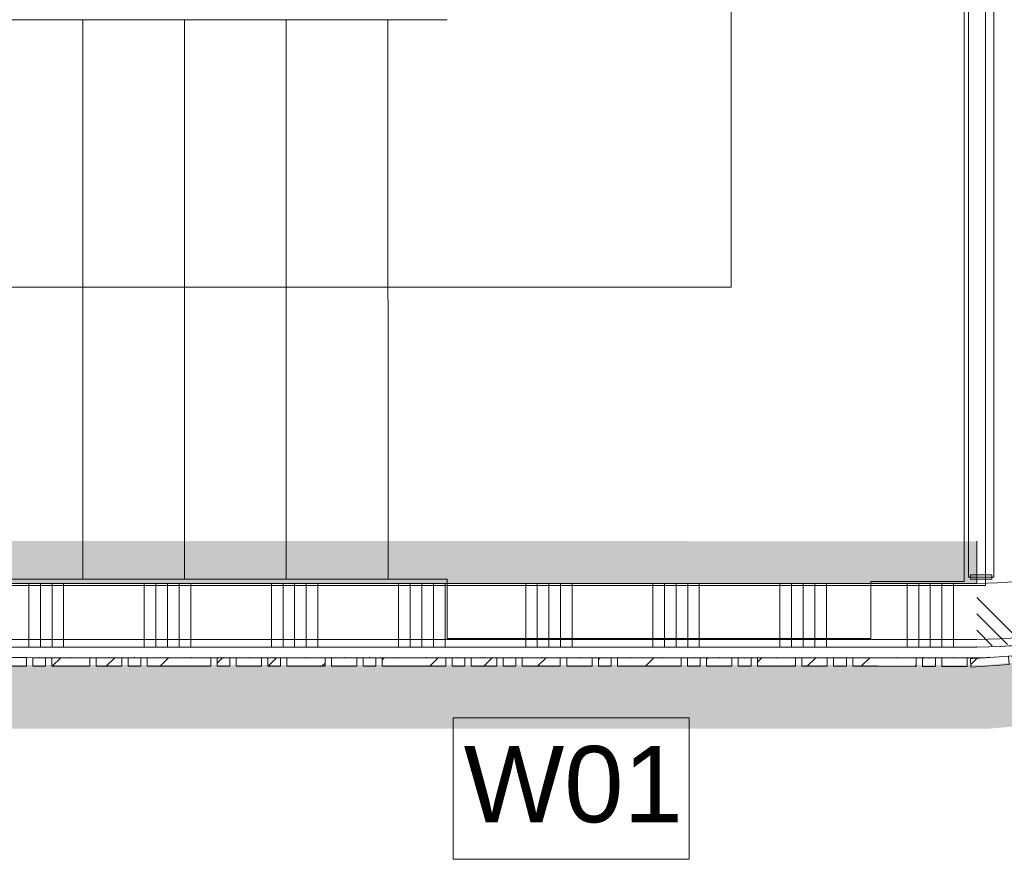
# Model space of a CAD drawing. Header units: millimetres. Extents: x -409 to 257590, y -7786 to 67330.
# Tile 158 of 210: x 77296 to 79620, y 10343 to 12331. Entities that reach past the tile are written whole.
import ezdxf

# ---------------------------------------------------------------- set-up
doc = ezdxf.new("R2010")
doc.units = ezdxf.units.MM
doc.header["$MEASUREMENT"] = 0
doc.linetypes.add('B0703', pattern=[468.700004, 312.5, -156.200004])
for name, color, linetype in [('Info Wandafwerking aanduiding', 7, 'Continuous'), ('Info Wandafwerking aanduiding Doorsnede-arcering', 7, 'Continuous'), ('New_22 NC Binnenwanden', 7, 'Continuous'), ('New_22 NC Binnenwanden Doorsnede-arcering', 7, 'Continuous'), ('New_23 Vloeren', 7, 'Continuous'), ('New_24 Trappen', 7, 'Continuous'), ('New_34 Balustrades', 7, 'Continuous'), ('New_Info Wandafwerking aanduiding', 7, 'Continuous'), ('New_Info Wandafwerking aanduiding Doorsnede-arcering', 7, 'Continuous'), ('New_Z Ruimtefuncties Zone omranding', 7, 'Continuous')]:
    doc.layers.add(name, color=color, linetype=linetype)
doc.styles.add('GENERATED_STYLE_1', font='txt')
doc.linetypes.add('Regenwater', pattern='A,0,[1,UO-722 _wandafwerkingen 2e verdieping_2022-06-211.Shx,S=11.404762,R=0,X=0,Y=0.005006],-1499.5,0', length=1499.5)
pattern_1 = [(45, (0, 0), (-63.63961, 63.63961), [])]

# ---------------------------------------------------------------- blocks, each defined once
blk = doc.blocks.new('Slab_1_2', base_point=(0, 42578.3))
at = {"layer": 'New_23 Vloeren', "color": 1, "linetype": 'Continuous', "lineweight": 0, "flags": 128}
blk.add_lwpolyline([(73187.3, 14150), (73187.3, 11950, 0.414214), (74268, 10869.3), (79555, 10869.3, 0.414214), (80635.7, 11950), (80635.7, 14150, 0.414214), (79555, 15230.7), (74268, 15230.7, 0.414214)], format="xyb", close=True, dxfattribs=at)
blk = doc.blocks.new('Stair_1_2')
at = {"layer": 'New_24 Trappen', "color": 7, "linetype": 'Continuous', "lineweight": 0}
for p, q in [((79525.1, 11006.2), (79525.1, 15096.2)), ((79525.1, 11006.2), (79525.1, 15096.2)), ((78975.1, 14401.3), (78975.1, 11700.5)), ((78165.3, 12331.3), (75765.3, 12331.2)), ((77445.3, 12331.3), (77205.3, 12331.3)), ((77685.3, 12331.3), (77445.3, 12331.3)), ((77445.3, 12331.3), (77445.4, 11011.3)), ((77445.4, 11011.3), (77445.3, 12331.3)), ((77925.3, 12331.3), (77685.3, 12331.3)), ((77685.3, 12331.3), (77685.4, 11011.3)), ((77685.4, 11011.3), (77685.3, 12331.3)), ((78165.3, 12331.3), (77925.3, 12331.3)), ((77925.3, 12331.3), (77925.4, 11011.3)), ((77925.4, 11011.3), (77925.3, 12331.3)), ((78305.1, 12331.3), (78165.3, 12331.3)), ((78165.4, 11011.3), (78165.3, 12331.3)), ((78305.1, 12331.3), (78165.3, 12331.3)), ((78165.3, 12331.3), (78165.4, 11011.3)), ((78165.4, 11011.3), (78165.3, 12331.3)), ((78165.4, 11700.5), (76005.4, 11700.5)), ((78975.1, 11700.5), (78165.4, 11700.5)), ((75765.4, 11011.2), (78165.4, 11011.3)), ((77205.4, 11011.3), (77445.4, 11011.3)), ((77445.4, 11011.3), (77685.4, 11011.3)), ((77685.4, 11011.3), (77925.4, 11011.3)), ((77925.4, 11011.3), (78165.4, 11011.3)), ((78165.4, 11011.3), (78305.1, 11011.3)), ((78165.4, 11011.3), (78305.1, 11011.3)), ((78305.1, 11011.3), (78305.1, 10871.3)), ((78305.1, 11011.3), (78305.1, 10871.3)), ((79305.1, 10871.3), (79305.1, 11006.2)), ((79305.1, 11006.2), (79525.1, 11006.2)), ((79305.1, 10871.3), (79305.1, 11006.2)), ((79305.1, 11006.2), (79525.1, 11006.2)), ((78305.1, 10871.3), (79305.1, 10871.3)), ((78305.1, 10871.3), (79305.1, 10871.3))]:
    blk.add_line(p, q, dxfattribs=at)
blk = doc.blocks.new('*X584')
at = {"layer": 'New_22 NC Binnenwanden Doorsnede-arcering', "color": 254, "linetype": 'Continuous', "lineweight": 0, "true_color": 0xe9ebeb}
for p, q in [((80538.3, 11951.3), (80541.4, 11948.1)), ((80541.4, 11948.1), (80645.6, 11844)), ((80577.1, 11951.3), (80648.7, 11879.6)), ((80615.9, 11951.3), (80651.9, 11915.3)), ((80654.7, 11951.3), (80655, 11951)), ((80479.2, 11741.2), (80600.7, 11619.8)), ((80470.2, 11711.5), (80592.5, 11589.2)), ((80461.2, 11681.7), (80582, 11560.9)), ((80452.2, 11651.9), (80569.7, 11534.4)), ((80443.1, 11622.2), (80557.4, 11507.9)), ((80354.6, 11441.6), (80446.9, 11349.3)), ((80340, 11417.5), (80427.5, 11329.9)), ((80322.5, 11396.2), (80408.1, 11310.5)), ((80305, 11374.9), (80388.7, 11291.1)), ((80287.5, 11353.6), (80369.3, 11271.7)), ((80446.9, 11349.3), (80461.2, 11335)), ((80427.5, 11329.9), (80445.2, 11312.2)), ((80408.1, 11310.5), (80429.3, 11289.4)), ((80369.3, 11271.7), (80397.2, 11243.8)), ((80388.7, 11291.1), (80413.3, 11266.6)), ((80131.7, 11201.5), (80215.4, 11117.8)), ((80153, 11219), (80234.8, 11137.2)), ((80110.4, 11184), (80196, 11098.4)), ((80089, 11166.5), (80176.6, 11079)), ((80064.9, 11151.8), (80157.2, 11059.6)), ((80234.8, 11137.2), (80262.7, 11109.3)), ((80215.4, 11117.8), (80240, 11093.2)), ((80196, 11098.4), (80217.2, 11077.2)), ((79884.4, 11063.3), (79998.6, 10949.1)), ((80157.2, 11059.6), (80171.5, 11045.2)), ((80176.6, 11079), (80194.3, 11061.2)), ((79824.9, 11045.2), (79945.7, 10924.4)), ((79854.7, 11054.2), (79972.2, 10936.7)), ((79765.4, 11027.1), (79886.8, 10905.7)), ((79795.1, 11036.2), (79917.4, 10913.9)), ((79555, 10968.4), (79558.4, 10965.1)), ((79558.4, 10965.1), (79662.7, 10860.7)), ((79555, 10929.6), (79627, 10857.6)), ((79555, 10890.8), (79591.4, 10854.5)), ((79555, 10852), (79555.7, 10851.4))]:
    blk.add_line(p, q, dxfattribs=at)
blk = doc.blocks.new('Wall_129_2', base_point=(79555, 10851.3))
at = {"layer": 'New_22 NC Binnenwanden', "color": 8, "linetype": 'Continuous', "lineweight": 0, "true_color": 0x778488}
for radius in [1100, 950]:
    blk.add_arc((79555, 11951.3), radius, 270, 0, dxfattribs=at)
at = {"layer": 'New_22 NC Binnenwanden', "color": 8, "lineweight": 0, "true_color": 0x778488}
blk.add_blockref('*X584', (0, 0), dxfattribs=at)
blk = doc.blocks.new('Curtain Wall_19_2')
at = {"layer": 'New_22 NC Binnenwanden Doorsnede-arcering', "linetype": 'Continuous', "lineweight": 0, "true_color": 0x000000}
h = blk.add_hatch(dxfattribs=at)
h.set_pattern_fill('310_Naaldhout__01__0002', color=18, style=0, pattern_type=2)
h.set_pattern_definition(pattern_1)
h.paths.add_polyline_path([(77252, 10806.3), (77312, 10806.3), (77312, 10826.3), (77252, 10826.3)])
h = blk.add_hatch(dxfattribs=at)
h.set_pattern_fill('310_Naaldhout__01__0002', color=18, style=0, pattern_type=2)
h.set_pattern_definition(pattern_1)
h.paths.add_polyline_path([(77327, 10806.2), (77357, 10806.2), (77357, 10826.2), (77327, 10826.2)])
h = blk.add_hatch(dxfattribs=at)
h.set_pattern_fill('310_Naaldhout__01__0002', color=18, style=0, pattern_type=2)
h.set_pattern_definition(pattern_1)
h.paths.add_polyline_path([(77372, 10806.2), (77462, 10806.2), (77462, 10826.2), (77372, 10826.2)])
h = blk.add_hatch(dxfattribs=at)
h.set_pattern_fill('310_Naaldhout__01__0002', color=18, style=0, pattern_type=2)
h.set_pattern_definition(pattern_1)
h.paths.add_polyline_path([(77477, 10806.2), (77537, 10806.2), (77537, 10826.2), (77477, 10826.2)])
h = blk.add_hatch(dxfattribs=at)
h.set_pattern_fill('310_Naaldhout__01__0002', color=18, style=0, pattern_type=2)
h.set_pattern_definition(pattern_1)
h.paths.add_polyline_path([(77552, 10806.2), (77582, 10806.2), (77582, 10826.2), (77552, 10826.2)])
h = blk.add_hatch(dxfattribs=at)
h.set_pattern_fill('310_Naaldhout__01__0002', color=18, style=0, pattern_type=2)
h.set_pattern_definition(pattern_1)
h.paths.add_polyline_path([(77597, 10806.2), (77657, 10806.2), (77657, 10826.2), (77597, 10826.2)])
h = blk.add_hatch(dxfattribs=at)
h.set_pattern_fill('310_Naaldhout__01__0002', color=18, style=0, pattern_type=2)
h.set_pattern_definition(pattern_1)
h.paths.add_polyline_path([(77657, 10806.2), (77747, 10806.1), (77747, 10826.1), (77657, 10826.2)])
h = blk.add_hatch(dxfattribs=at)
h.set_pattern_fill('310_Naaldhout__01__0002', color=18, style=0, pattern_type=2)
h.set_pattern_definition(pattern_1)
h.paths.add_polyline_path([(77762, 10806.1), (77792, 10806.1), (77792, 10826.1), (77762, 10826.1)])
h = blk.add_hatch(dxfattribs=at)
h.set_pattern_fill('310_Naaldhout__01__0002', color=18, style=0, pattern_type=2)
h.set_pattern_definition(pattern_1)
h.paths.add_polyline_path([(77807, 10806.1), (77867, 10806.1), (77867, 10826.1), (77807, 10826.1)])
h = blk.add_hatch(dxfattribs=at)
h.set_pattern_fill('310_Naaldhout__01__0002', color=18, style=0, pattern_type=2)
h.set_pattern_definition(pattern_1)
h.paths.add_polyline_path([(77882, 10806.1), (77912, 10806.1), (77912, 10826.1), (77882, 10826.1)])
h = blk.add_hatch(dxfattribs=at)
h.set_pattern_fill('310_Naaldhout__01__0002', color=18, style=0, pattern_type=2)
h.set_pattern_definition(pattern_1)
h.paths.add_polyline_path([(77927, 10806.1), (78017, 10806.1), (78017, 10826.1), (77927, 10826.1)])
h = blk.add_hatch(dxfattribs=at)
h.set_pattern_fill('310_Naaldhout__01__0002', color=18, style=0, pattern_type=2)
h.set_pattern_definition(pattern_1)
h.paths.add_polyline_path([(78032, 10806.1), (78092, 10806.1), (78092, 10826.1), (78032, 10826.1)])
h = blk.add_hatch(dxfattribs=at)
h.set_pattern_fill('310_Naaldhout__01__0002', color=18, style=0, pattern_type=2)
h.set_pattern_definition(pattern_1)
h.paths.add_polyline_path([(78107, 10806.1), (78137, 10806.1), (78137, 10826.1), (78107, 10826.1)])
h = blk.add_hatch(dxfattribs=at)
h.set_pattern_fill('310_Naaldhout__01__0002', color=18, style=0, pattern_type=2)
h.set_pattern_definition(pattern_1)
h.paths.add_polyline_path([(78152, 10806), (78212, 10806), (78212, 10826), (78152, 10826)])
h = blk.add_hatch(dxfattribs=at)
h.set_pattern_fill('310_Naaldhout__01__0002', color=18, style=0, pattern_type=2)
h.set_pattern_definition(pattern_1)
h.paths.add_polyline_path([(78212, 10806), (78302, 10806), (78302, 10826), (78212, 10826)])
h = blk.add_hatch(dxfattribs=at)
h.set_pattern_fill('310_Naaldhout__01__0002', color=18, style=0, pattern_type=2)
h.set_pattern_definition(pattern_1)
h.paths.add_polyline_path([(78317, 10806), (78347, 10806), (78347, 10826), (78317, 10826)])
h = blk.add_hatch(dxfattribs=at)
h.set_pattern_fill('310_Naaldhout__01__0002', color=18, style=0, pattern_type=2)
h.set_pattern_definition(pattern_1)
h.paths.add_polyline_path([(78362, 10806), (78422, 10806), (78422, 10826), (78362, 10826)])
h = blk.add_hatch(dxfattribs=at)
h.set_pattern_fill('310_Naaldhout__01__0002', color=18, style=0, pattern_type=2)
h.set_pattern_definition(pattern_1)
h.paths.add_polyline_path([(78437, 10806), (78467, 10806), (78467, 10826), (78437, 10826)])
h = blk.add_hatch(dxfattribs=at)
h.set_pattern_fill('310_Naaldhout__01__0002', color=18, style=0, pattern_type=2)
h.set_pattern_definition(pattern_1)
h.paths.add_polyline_path([(78482, 10806), (78572, 10805.9), (78572, 10825.9), (78482, 10826)])
h = blk.add_hatch(dxfattribs=at)
h.set_pattern_fill('310_Naaldhout__01__0002', color=18, style=0, pattern_type=2)
h.set_pattern_definition(pattern_1)
h.paths.add_polyline_path([(78587, 10805.9), (78647, 10805.9), (78647, 10825.9), (78587, 10825.9)])
h = blk.add_hatch(dxfattribs=at)
h.set_pattern_fill('310_Naaldhout__01__0002', color=18, style=0, pattern_type=2)
h.set_pattern_definition(pattern_1)
h.paths.add_polyline_path([(78662, 10805.9), (78692, 10805.9), (78692, 10825.9), (78662, 10825.9)])
h = blk.add_hatch(dxfattribs=at)
h.set_pattern_fill('310_Naaldhout__01__0002', color=18, style=0, pattern_type=2)
h.set_pattern_definition(pattern_1)
h.paths.add_polyline_path([(78707, 10805.9), (78767, 10805.9), (78767, 10825.9), (78707, 10825.9)])
h = blk.add_hatch(dxfattribs=at)
h.set_pattern_fill('310_Naaldhout__01__0002', color=18, style=0, pattern_type=2)
h.set_pattern_definition(pattern_1)
h.paths.add_polyline_path([(78767, 10805.9), (78857, 10805.9), (78857, 10825.9), (78767, 10825.9)])
h = blk.add_hatch(dxfattribs=at)
h.set_pattern_fill('310_Naaldhout__01__0002', color=18, style=0, pattern_type=2)
h.set_pattern_definition(pattern_1)
h.paths.add_polyline_path([(78872, 10805.9), (78902, 10805.9), (78902, 10825.9), (78872, 10825.9)])
h = blk.add_hatch(dxfattribs=at)
h.set_pattern_fill('310_Naaldhout__01__0002', color=18, style=0, pattern_type=2)
h.set_pattern_definition(pattern_1)
h.paths.add_polyline_path([(78917, 10805.9), (78977, 10805.8), (78977, 10825.8), (78917, 10825.9)])
h = blk.add_hatch(dxfattribs=at)
h.set_pattern_fill('310_Naaldhout__01__0002', color=18, style=0, pattern_type=2)
h.set_pattern_definition(pattern_1)
h.paths.add_polyline_path([(78992, 10805.8), (79022, 10805.8), (79022, 10825.8), (78992, 10825.8)])
h = blk.add_hatch(dxfattribs=at)
h.set_pattern_fill('310_Naaldhout__01__0002', color=18, style=0, pattern_type=2)
h.set_pattern_definition(pattern_1)
h.paths.add_polyline_path([(79037, 10805.8), (79127, 10805.8), (79127, 10825.8), (79037, 10825.8)])
h = blk.add_hatch(dxfattribs=at)
h.set_pattern_fill('310_Naaldhout__01__0002', color=18, style=0, pattern_type=2)
h.set_pattern_definition(pattern_1)
h.paths.add_polyline_path([(79142, 10805.8), (79202, 10805.8), (79202, 10825.8), (79142, 10825.8)])
h = blk.add_hatch(dxfattribs=at)
h.set_pattern_fill('310_Naaldhout__01__0002', color=18, style=0, pattern_type=2)
h.set_pattern_definition(pattern_1)
h.paths.add_polyline_path([(79217, 10805.8), (79247, 10805.8), (79247, 10825.8), (79217, 10825.8)])
h = blk.add_hatch(dxfattribs=at)
h.set_pattern_fill('310_Naaldhout__01__0002', color=18, style=0, pattern_type=2)
h.set_pattern_definition(pattern_1)
h.paths.add_polyline_path([(79262, 10805.8), (79322, 10805.8), (79322, 10825.8), (79262, 10825.8)])
h = blk.add_hatch(dxfattribs=at)
h.set_pattern_fill('310_Naaldhout__01__0002', color=18, style=0, pattern_type=2)
h.set_pattern_definition(pattern_1)
h.paths.add_polyline_path([(79322, 10805.8), (79412, 10805.7), (79412, 10825.7), (79322, 10825.8)])
h = blk.add_hatch(dxfattribs=at)
h.set_pattern_fill('310_Naaldhout__01__0002', color=18, style=0, pattern_type=2)
h.set_pattern_definition(pattern_1)
h.paths.add_polyline_path([(79427, 10805.7), (79457, 10805.7), (79457, 10825.7), (79427, 10825.7)])
h = blk.add_hatch(dxfattribs=at)
h.set_pattern_fill('310_Naaldhout__01__0002', color=18, style=0, pattern_type=2)
h.set_pattern_definition(pattern_1)
h.paths.add_polyline_path([(79472, 10805.7), (79532, 10805.7), (79532, 10825.7), (79472, 10825.7)])
at = {"layer": 'New_22 NC Binnenwanden', "color": 7, "linetype": 'Continuous', "lineweight": 0}
for p, q in [((77252, 10826.3), (77312, 10826.3)), ((77252, 10806.3), (77312, 10806.3)), ((77312, 10826.3), (77312, 10806.3)), ((77327, 10826.2), (77327, 10806.2)), ((77357, 10826.2), (77327, 10826.2)), ((77357, 10806.2), (77327, 10806.2)), ((77357, 10826.2), (77357, 10806.2)), ((77372, 10826.2), (77372, 10806.2)), ((77372, 10826.2), (77462, 10826.2)), ((77372, 10806.2), (77462, 10806.2)), ((77462, 10826.2), (77462, 10806.2)), ((77477, 10826.2), (77477, 10806.2)), ((77477, 10826.2), (77537, 10826.2)), ((77477, 10806.2), (77537, 10806.2)), ((77537, 10826.2), (77537, 10806.2)), ((77552, 10826.2), (77552, 10806.2)), ((77582, 10826.2), (77552, 10826.2)), ((77582, 10806.2), (77552, 10806.2)), ((77582, 10826.2), (77582, 10806.2)), ((77597, 10826.2), (77597, 10806.2)), ((77597, 10826.2), (77657, 10826.2)), ((77597, 10806.2), (77657, 10806.2)), ((77657, 10826.2), (77747, 10826.1)), ((77657, 10806.2), (77747, 10806.1)), ((77747, 10826.1), (77747, 10806.1)), ((77762, 10826.1), (77762, 10806.1)), ((77792, 10826.1), (77762, 10826.1)), ((77792, 10806.1), (77762, 10806.1)), ((77792, 10826.1), (77792, 10806.1)), ((77807, 10826.1), (77807, 10806.1)), ((77807, 10826.1), (77867, 10826.1)), ((77807, 10806.1), (77867, 10806.1)), ((77867, 10826.1), (77867, 10806.1)), ((77882, 10826.1), (77882, 10806.1)), ((77912, 10826.1), (77882, 10826.1)), ((77912, 10806.1), (77882, 10806.1)), ((77912, 10826.1), (77912, 10806.1)), ((77927, 10826.1), (77927, 10806.1)), ((77927, 10826.1), (78017, 10826.1)), ((77927, 10806.1), (78017, 10806.1)), ((78017, 10826.1), (78017, 10806.1)), ((78032, 10826.1), (78032, 10806.1)), ((78032, 10826.1), (78092, 10826.1)), ((78032, 10806.1), (78092, 10806.1)), ((78092, 10826.1), (78092, 10806.1)), ((78107, 10826.1), (78107, 10806.1)), ((78137, 10826.1), (78107, 10826.1)), ((78137, 10806.1), (78107, 10806.1)), ((78137, 10826.1), (78137, 10806.1)), ((78152, 10826), (78152, 10806)), ((78152, 10826), (78212, 10826)), ((78152, 10806), (78212, 10806)), ((78212, 10826), (78302, 10826)), ((78212, 10806), (78302, 10806)), ((78302, 10826), (78302, 10806)), ((78317, 10826), (78317, 10806)), ((78347, 10826), (78317, 10826)), ((78347, 10806), (78317, 10806)), ((78347, 10826), (78347, 10806)), ((78362, 10826), (78362, 10806)), ((78362, 10826), (78422, 10826)), ((78362, 10806), (78422, 10806)), ((78422, 10826), (78422, 10806)), ((78437, 10826), (78437, 10806)), ((78467, 10826), (78437, 10826)), ((78467, 10806), (78437, 10806)), ((78467, 10826), (78467, 10806)), ((78482, 10826), (78482, 10806)), ((78482, 10826), (78572, 10825.9)), ((78482, 10806), (78572, 10805.9)), ((78572, 10825.9), (78572, 10805.9)), ((78587, 10825.9), (78587, 10805.9)), ((78587, 10825.9), (78647, 10825.9)), ((78587, 10805.9), (78647, 10805.9)), ((78647, 10825.9), (78647, 10805.9)), ((78662, 10825.9), (78662, 10805.9)), ((78692, 10825.9), (78662, 10825.9)), ((78692, 10805.9), (78662, 10805.9)), ((78692, 10825.9), (78692, 10805.9)), ((78707, 10825.9), (78707, 10805.9)), ((78707, 10825.9), (78767, 10825.9)), ((78707, 10805.9), (78767, 10805.9)), ((78767, 10825.9), (78857, 10825.9)), ((78767, 10805.9), (78857, 10805.9)), ((78857, 10825.9), (78857, 10805.9)), ((78872, 10825.9), (78872, 10805.9)), ((78902, 10825.9), (78872, 10825.9)), ((78902, 10805.9), (78872, 10805.9)), ((78902, 10825.9), (78902, 10805.9)), ((78917, 10825.9), (78917, 10805.9)), ((78917, 10825.9), (78977, 10825.8)), ((78917, 10805.9), (78977, 10805.8)), ((78977, 10825.8), (78977, 10805.8)), ((78992, 10825.8), (78992, 10805.8)), ((79022, 10825.8), (78992, 10825.8)), ((79022, 10805.8), (78992, 10805.8)), ((79022, 10825.8), (79022, 10805.8)), ((79037, 10825.8), (79037, 10805.8)), ((79037, 10825.8), (79127, 10825.8)), ((79037, 10805.8), (79127, 10805.8)), ((79127, 10825.8), (79127, 10805.8)), ((79142, 10825.8), (79142, 10805.8)), ((79142, 10825.8), (79202, 10825.8)), ((79142, 10805.8), (79202, 10805.8)), ((79202, 10825.8), (79202, 10805.8)), ((79217, 10825.8), (79217, 10805.8)), ((79247, 10825.8), (79217, 10825.8)), ((79247, 10805.8), (79217, 10805.8)), ((79247, 10825.8), (79247, 10805.8)), ((79262, 10825.8), (79262, 10805.8)), ((79262, 10825.8), (79322, 10825.8)), ((79262, 10805.8), (79322, 10805.8)), ((79322, 10825.8), (79412, 10825.7)), ((79322, 10805.8), (79412, 10805.7)), ((79412, 10825.7), (79412, 10805.7)), ((79427, 10825.7), (79427, 10805.7)), ((79457, 10825.7), (79427, 10825.7)), ((79457, 10805.7), (79427, 10805.7)), ((79457, 10825.7), (79457, 10805.7)), ((79472, 10825.7), (79472, 10805.7)), ((79472, 10825.7), (79532, 10825.7)), ((79472, 10805.7), (79532, 10805.7)), ((79532, 10825.7), (79532, 10805.7))]:
    blk.add_line(p, q, dxfattribs=at)
at = {"layer": 'New_22 NC Binnenwanden', "color": 9, "linetype": 'B0703', "lineweight": 0}
for p, q in [((77342, 10826.2), (77282, 10826.3)), ((77417, 10826.2), (77342, 10826.2)), ((77507, 10826.2), (77417, 10826.2)), ((77567, 10826.2), (77507, 10826.2)), ((77627, 10826.2), (77567, 10826.2)), ((77702, 10826.2), (77627, 10826.2)), ((77777, 10826.1), (77702, 10826.2)), ((77837, 10826.1), (77777, 10826.1)), ((77897, 10826.1), (77837, 10826.1)), ((77972, 10826.1), (77897, 10826.1)), ((78062, 10826.1), (77972, 10826.1)), ((78122, 10826.1), (78062, 10826.1)), ((78182, 10826), (78122, 10826.1)), ((78257, 10826), (78182, 10826)), ((78332, 10826), (78257, 10826)), ((78392, 10826), (78332, 10826)), ((78452, 10826), (78392, 10826)), ((78527, 10826), (78452, 10826)), ((78617, 10825.9), (78527, 10826)), ((78677, 10825.9), (78617, 10825.9)), ((78737, 10825.9), (78677, 10825.9)), ((78812, 10825.9), (78737, 10825.9)), ((78887, 10825.9), (78812, 10825.9)), ((78947, 10825.9), (78887, 10825.9)), ((79007, 10825.8), (78947, 10825.9)), ((79082, 10825.8), (79007, 10825.8)), ((79172, 10825.8), (79082, 10825.8)), ((79232, 10825.8), (79172, 10825.8)), ((79292, 10825.8), (79232, 10825.8)), ((79367, 10825.8), (79292, 10825.8)), ((79442, 10825.7), (79367, 10825.8)), ((79502, 10825.7), (79442, 10825.7)), ((79544.6, 10825.7), (79502, 10825.7))]:
    blk.add_line(p, q, dxfattribs=at)
at = {"layer": 'New_22 NC Binnenwanden', "color": 1, "linetype": 'Continuous', "lineweight": 0}
for p, q in [((77282, 10826.3), (77342, 10826.2)), ((77342, 10826.2), (77417, 10826.2)), ((77417, 10826.2), (77507, 10826.2)), ((77507, 10826.2), (77567, 10826.2)), ((77567, 10826.2), (77627, 10826.2)), ((77627, 10826.2), (77702, 10826.2)), ((77702, 10826.2), (77777, 10826.1)), ((77777, 10826.1), (77837, 10826.1)), ((77837, 10826.1), (77897, 10826.1)), ((77897, 10826.1), (77972, 10826.1)), ((77972, 10826.1), (78062, 10826.1)), ((78062, 10826.1), (78122, 10826.1)), ((78122, 10826.1), (78182, 10826)), ((78182, 10826), (78257, 10826)), ((78257, 10826), (78332, 10826)), ((78332, 10826), (78392, 10826)), ((78392, 10826), (78452, 10826)), ((78452, 10826), (78527, 10826)), ((78527, 10826), (78617, 10825.9)), ((78617, 10825.9), (78677, 10825.9)), ((78677, 10825.9), (78737, 10825.9)), ((78737, 10825.9), (78812, 10825.9)), ((78812, 10825.9), (78887, 10825.9)), ((78887, 10825.9), (78947, 10825.9)), ((78947, 10825.9), (79007, 10825.8)), ((79007, 10825.8), (79082, 10825.8)), ((79082, 10825.8), (79172, 10825.8)), ((79172, 10825.8), (79232, 10825.8)), ((79232, 10825.8), (79292, 10825.8)), ((79292, 10825.8), (79367, 10825.8)), ((79367, 10825.8), (79442, 10825.7)), ((79442, 10825.7), (79502, 10825.7)), ((79502, 10825.7), (79544.6, 10825.7))]:
    blk.add_line(p, q, dxfattribs=at)
at = {"layer": 'New_22 NC Binnenwanden', "color": 9, "linetype": 'B0703', "lineweight": 0}
for p in [(77342, 10826.2), (77417, 10826.2), (77507, 10826.2), (77567, 10826.2), (77627, 10826.2), (77702, 10826.2), (77777, 10826.1), (77837, 10826.1), (77897, 10826.1), (77972, 10826.1), (78062, 10826.1), (78122, 10826.1), (78182, 10826), (78257, 10826), (78332, 10826), (78392, 10826), (78452, 10826), (78527, 10826), (78617, 10825.9), (78677, 10825.9), (78737, 10825.9), (78812, 10825.9), (78887, 10825.9), (78947, 10825.9), (79007, 10825.8), (79082, 10825.8), (79172, 10825.8), (79232, 10825.8), (79292, 10825.8), (79367, 10825.8), (79442, 10825.7), (79502, 10825.7), (79544.6, 10825.7)]:
    blk.add_point(p, dxfattribs=at)
at = {"layer": 'New_22 NC Binnenwanden', "color": 1, "linetype": 'Continuous', "lineweight": 0}
for p in [(77342, 10826.2), (77417, 10826.2), (77507, 10826.2), (77567, 10826.2), (77627, 10826.2), (77702, 10826.2), (77777, 10826.1), (77837, 10826.1), (77897, 10826.1), (77972, 10826.1), (78062, 10826.1), (78122, 10826.1), (78182, 10826), (78257, 10826), (78332, 10826), (78392, 10826), (78452, 10826), (78527, 10826), (78617, 10825.9), (78677, 10825.9), (78737, 10825.9), (78812, 10825.9), (78887, 10825.9), (78947, 10825.9), (79007, 10825.8), (79082, 10825.8), (79172, 10825.8), (79232, 10825.8), (79292, 10825.8), (79367, 10825.8), (79442, 10825.7), (79502, 10825.7), (79544.6, 10825.7)]:
    blk.add_point(p, dxfattribs=at)
blk = doc.blocks.new('Curtain Wall_20_2')
at = {"layer": 'New_22 NC Binnenwanden Doorsnede-arcering', "linetype": 'Continuous', "lineweight": 0, "true_color": 0x000000}
h = blk.add_hatch(dxfattribs=at)
h.set_pattern_fill('310_Naaldhout__01__0002', color=18, style=0, pattern_type=2)
h.set_pattern_definition(pattern_1)
h.paths.add_polyline_path([(80693.2, 11831.8), (80700.5, 11921.5), (80680.5, 11923.2), (80673.3, 11833.4)])
h = blk.add_hatch(dxfattribs=at)
h.set_pattern_fill('310_Naaldhout__01__0002', color=18, style=0, pattern_type=2)
h.set_pattern_definition(pattern_1)
h.paths.add_polyline_path([(80682.6, 11766), (80692.7, 11825.2), (80673, 11828.5), (80662.9, 11769.4)])
h = blk.add_hatch(dxfattribs=at)
h.set_pattern_fill('310_Naaldhout__01__0002', color=18, style=0, pattern_type=2)
h.set_pattern_definition(pattern_1)
h.paths.add_polyline_path([(80675.4, 11726), (80681.2, 11755.4), (80661.6, 11759.3), (80655.8, 11729.9)])
h = blk.add_hatch(dxfattribs=at)
h.set_pattern_fill('310_Naaldhout__01__0002', color=18, style=0, pattern_type=2)
h.set_pattern_definition(pattern_1)
h.paths.add_polyline_path([(80657.4, 11652), (80672.5, 11710.1), (80653.1, 11715.1), (80638, 11657)])
h = blk.add_hatch(dxfattribs=at)
h.set_pattern_fill('310_Naaldhout__01__0002', color=18, style=0, pattern_type=2)
h.set_pattern_definition(pattern_1)
h.paths.add_polyline_path([(80624.8, 11550.7), (80653.4, 11636), (80634.4, 11642.4), (80605.9, 11557)])
h = blk.add_hatch(dxfattribs=at)
h.set_pattern_fill('310_Naaldhout__01__0002', color=18, style=0, pattern_type=2)
h.set_pattern_definition(pattern_1)
h.paths.add_polyline_path([(80606.6, 11508), (80618, 11535.8), (80599.5, 11543.4), (80588.1, 11515.6)])
h = blk.add_hatch(dxfattribs=at)
h.set_pattern_fill('310_Naaldhout__01__0002', color=18, style=0, pattern_type=2)
h.set_pattern_definition(pattern_1)
h.paths.add_polyline_path([(80574.6, 11439), (80600.4, 11493.2), (80582.3, 11501.8), (80556.5, 11447.6)])
h = blk.add_hatch(dxfattribs=at)
h.set_pattern_fill('310_Naaldhout__01__0002', color=18, style=0, pattern_type=2)
h.set_pattern_definition(pattern_1)
h.paths.add_polyline_path([(80552.5, 11398.4), (80566.9, 11424.8), (80549.4, 11434.4), (80535, 11408)])
h = blk.add_hatch(dxfattribs=at)
h.set_pattern_fill('310_Naaldhout__01__0002', color=18, style=0, pattern_type=2)
h.set_pattern_definition(pattern_1)
h.paths.add_polyline_path([(80501.8, 11312.9), (80547.4, 11390.5), (80530.1, 11400.6), (80484.6, 11323)])
h = blk.add_hatch(dxfattribs=at)
h.set_pattern_fill('310_Naaldhout__01__0002', color=18, style=0, pattern_type=2)
h.set_pattern_definition(pattern_1)
h.paths.add_polyline_path([(80460.8, 11258.4), (80495.9, 11307), (80479.7, 11318.8), (80444.6, 11270.1)])
h = blk.add_hatch(dxfattribs=at)
h.set_pattern_fill('310_Naaldhout__01__0002', color=18, style=0, pattern_type=2)
h.set_pattern_definition(pattern_1)
h.paths.add_polyline_path([(80431.6, 11222.6), (80450.5, 11245.9), (80435, 11258.5), (80416.1, 11235.2)])
h = blk.add_hatch(dxfattribs=at)
h.set_pattern_fill('310_Naaldhout__01__0002', color=18, style=0, pattern_type=2)
h.set_pattern_definition(pattern_1)
h.paths.add_polyline_path([(80381, 11165.7), (80421.5, 11209.9), (80406.8, 11223.4), (80366.3, 11179.2)])
h = blk.add_hatch(dxfattribs=at)
h.set_pattern_fill('310_Naaldhout__01__0002', color=18, style=0, pattern_type=2)
h.set_pattern_definition(pattern_1)
h.paths.add_polyline_path([(80304.8, 11091.4), (80370, 11153.5), (80356.2, 11168), (80291, 11105.9)])
h = blk.add_hatch(dxfattribs=at)
h.set_pattern_fill('310_Naaldhout__01__0002', color=18, style=0, pattern_type=2)
h.set_pattern_definition(pattern_1)
h.paths.add_polyline_path([(80268.7, 11062.3), (80291.8, 11081.5), (80279, 11096.8), (80255.9, 11077.6)])
h = blk.add_hatch(dxfattribs=at)
h.set_pattern_fill('310_Naaldhout__01__0002', color=18, style=0, pattern_type=2)
h.set_pattern_definition(pattern_1)
h.paths.add_polyline_path([(80208.1, 11016.3), (80256.3, 11052), (80244.3, 11068.1), (80196.2, 11032.3)])
h = blk.add_hatch(dxfattribs=at)
h.set_pattern_fill('310_Naaldhout__01__0002', color=18, style=0, pattern_type=2)
h.set_pattern_definition(pattern_1)
h.paths.add_polyline_path([(80169.6, 10990.8), (80194.7, 11007.3), (80183.7, 11024), (80158.6, 11007.5)])
h = blk.add_hatch(dxfattribs=at)
h.set_pattern_fill('310_Naaldhout__01__0002', color=18, style=0, pattern_type=2)
h.set_pattern_definition(pattern_1)
h.paths.add_polyline_path([(80085.6, 10939.4), (80162.2, 10986.7), (80151.7, 11003.7), (80075.1, 10956.5)])
h = blk.add_hatch(dxfattribs=at)
h.set_pattern_fill('310_Naaldhout__01__0002', color=18, style=0, pattern_type=2)
h.set_pattern_definition(pattern_1)
h.paths.add_polyline_path([(80023, 10910), (80076.8, 10936.5), (80068, 10954.5), (80014.1, 10928)])
h = blk.add_hatch(dxfattribs=at)
h.set_pattern_fill('310_Naaldhout__01__0002', color=18, style=0, pattern_type=2)
h.set_pattern_definition(pattern_1)
h.paths.add_polyline_path([(79980.5, 10892), (80008.1, 10903.8), (80000.3, 10922.2), (79972.7, 10910.5)])
h = blk.add_hatch(dxfattribs=at)
h.set_pattern_fill('310_Naaldhout__01__0002', color=18, style=0, pattern_type=2)
h.set_pattern_definition(pattern_1)
h.paths.add_polyline_path([(79909.1, 10865.4), (79965.6, 10885.6), (79958.9, 10904.4), (79902.4, 10884.3)])
h = blk.add_hatch(dxfattribs=at)
h.set_pattern_fill('310_Naaldhout__01__0002', color=18, style=0, pattern_type=2)
h.set_pattern_definition(pattern_1)
h.paths.add_polyline_path([(79807, 10835.5), (79893.6, 10859.8), (79888.3, 10879.1), (79801.6, 10854.8)])
h = blk.add_hatch(dxfattribs=at)
h.set_pattern_fill('310_Naaldhout__01__0002', color=18, style=0, pattern_type=2)
h.set_pattern_definition(pattern_1)
h.paths.add_polyline_path([(79761.5, 10826.7), (79790.8, 10832.8), (79786.7, 10852.4), (79757.3, 10846.2)])
h = blk.add_hatch(dxfattribs=at)
h.set_pattern_fill('310_Naaldhout__01__0002', color=18, style=0, pattern_type=2)
h.set_pattern_definition(pattern_1)
h.paths.add_polyline_path([(79541, 10803.8), (79630.8, 10809.7), (79629.5, 10829.7), (79539.7, 10823.8)])
h = blk.add_hatch(dxfattribs=at)
h.set_pattern_fill('310_Naaldhout__01__0002', color=18, style=0, pattern_type=2)
h.set_pattern_definition(pattern_1)
h.paths.add_polyline_path([(79640.4, 10809.9), (79670.3, 10812.8), (79668.4, 10832.7), (79638.5, 10829.8)])
h = blk.add_hatch(dxfattribs=at)
h.set_pattern_fill('310_Naaldhout__01__0002', color=18, style=0, pattern_type=2)
h.set_pattern_definition(pattern_1)
h.paths.add_polyline_path([(79686.3, 10814.4), (79745.6, 10823.5), (79742.6, 10843.2), (79683.3, 10834.2)])
at = {"layer": 'New_22 NC Binnenwanden', "color": 7, "linetype": 'Continuous', "lineweight": 0}
for p, q in [((80680.5, 11923.2), (80673.3, 11833.4)), ((80680.5, 11923.2), (80700.5, 11921.5)), ((80700.5, 11921.5), (80693.2, 11831.8)), ((80673, 11828.5), (80662.9, 11769.4)), ((80673, 11828.5), (80692.7, 11825.2)), ((80673.3, 11833.4), (80693.2, 11831.8)), ((80692.7, 11825.2), (80682.6, 11766)), ((80661.6, 11759.3), (80655.8, 11729.9)), ((80661.6, 11759.3), (80681.2, 11755.4)), ((80662.9, 11769.4), (80682.6, 11766)), ((80681.2, 11755.4), (80675.4, 11726)), ((80653.1, 11715.1), (80638, 11657)), ((80653.1, 11715.1), (80672.5, 11710.1)), ((80655.8, 11729.9), (80675.4, 11726)), ((80672.5, 11710.1), (80657.4, 11652)), ((80634.4, 11642.4), (80605.9, 11557)), ((80634.4, 11642.4), (80653.4, 11636)), ((80638, 11657), (80657.4, 11652)), ((80653.4, 11636), (80624.8, 11550.7)), ((80605.9, 11557), (80624.8, 11550.7)), ((80599.5, 11543.4), (80588.1, 11515.6)), ((80599.5, 11543.4), (80618, 11535.8)), ((80618, 11535.8), (80606.6, 11508)), ((80582.3, 11501.8), (80556.5, 11447.6)), ((80582.3, 11501.8), (80600.4, 11493.2)), ((80588.1, 11515.6), (80606.6, 11508)), ((80600.4, 11493.2), (80574.6, 11439)), ((80549.4, 11434.4), (80535, 11408)), ((80549.4, 11434.4), (80566.9, 11424.8)), ((80556.5, 11447.6), (80574.6, 11439)), ((80566.9, 11424.8), (80552.5, 11398.4)), ((80530.1, 11400.6), (80484.6, 11323)), ((80547.4, 11390.5), (80501.8, 11312.9)), ((80530.1, 11400.6), (80547.4, 11390.5)), ((80535, 11408), (80552.5, 11398.4)), ((80479.7, 11318.8), (80444.6, 11270.1)), ((80479.7, 11318.8), (80495.9, 11307)), ((80484.6, 11323), (80501.8, 11312.9)), ((80495.9, 11307), (80460.8, 11258.4)), ((80444.6, 11270.1), (80460.8, 11258.4)), ((80435, 11258.5), (80416.1, 11235.2)), ((80450.5, 11245.9), (80431.6, 11222.6)), ((80435, 11258.5), (80450.5, 11245.9)), ((80406.8, 11223.4), (80366.3, 11179.2)), ((80406.8, 11223.4), (80421.5, 11209.9)), ((80416.1, 11235.2), (80431.6, 11222.6)), ((80421.5, 11209.9), (80381, 11165.7)), ((80366.3, 11179.2), (80381, 11165.7)), ((80356.2, 11168), (80291, 11105.9)), ((80370, 11153.5), (80304.8, 11091.4)), ((80356.2, 11168), (80370, 11153.5)), ((80279, 11096.8), (80255.9, 11077.6)), ((80279, 11096.8), (80291.8, 11081.5)), ((80291, 11105.9), (80304.8, 11091.4)), ((80244.3, 11068.1), (80196.2, 11032.3)), ((80244.3, 11068.1), (80256.3, 11052)), ((80255.9, 11077.6), (80268.7, 11062.3)), ((80291.8, 11081.5), (80268.7, 11062.3)), ((80256.3, 11052), (80208.1, 11016.3)), ((80183.7, 11024), (80158.6, 11007.5)), ((80183.7, 11024), (80194.7, 11007.3)), ((80196.2, 11032.3), (80208.1, 11016.3)), ((80151.7, 11003.7), (80075.1, 10956.5)), ((80151.7, 11003.7), (80162.2, 10986.7)), ((80158.6, 11007.5), (80169.6, 10990.8)), ((80194.7, 11007.3), (80169.6, 10990.8)), ((80162.2, 10986.7), (80085.6, 10939.4)), ((80068, 10954.5), (80014.1, 10928)), ((80068, 10954.5), (80076.8, 10936.5)), ((80075.1, 10956.5), (80085.6, 10939.4)), ((80000.3, 10922.2), (79972.7, 10910.5)), ((80000.3, 10922.2), (80008.1, 10903.8)), ((80014.1, 10928), (80023, 10910)), ((80076.8, 10936.5), (80023, 10910)), ((79958.9, 10904.4), (79902.4, 10884.3)), ((79958.9, 10904.4), (79965.6, 10885.6)), ((79972.7, 10910.5), (79980.5, 10892)), ((80008.1, 10903.8), (79980.5, 10892)), ((79888.3, 10879.1), (79801.6, 10854.8)), ((79888.3, 10879.1), (79893.6, 10859.8)), ((79902.4, 10884.3), (79909.1, 10865.4)), ((79965.6, 10885.6), (79909.1, 10865.4)), ((79786.7, 10852.4), (79757.3, 10846.2)), ((79786.7, 10852.4), (79790.8, 10832.8)), ((79801.6, 10854.8), (79807, 10835.5)), ((79893.6, 10859.8), (79807, 10835.5)), ((79629.5, 10829.7), (79539.7, 10823.8)), ((79629.5, 10829.7), (79630.8, 10809.7)), ((79668.4, 10832.7), (79638.5, 10829.8)), ((79638.5, 10829.8), (79640.4, 10809.9)), ((79668.4, 10832.7), (79670.3, 10812.8)), ((79742.6, 10843.2), (79683.3, 10834.2)), ((79683.3, 10834.2), (79686.3, 10814.4)), ((79742.6, 10843.2), (79745.6, 10823.5)), ((79757.3, 10846.2), (79761.5, 10826.7)), ((79790.8, 10832.8), (79761.5, 10826.7)), ((79539.7, 10823.8), (79541, 10803.8)), ((79630.8, 10809.7), (79541, 10803.8)), ((79670.3, 10812.8), (79640.4, 10809.9)), ((79745.6, 10823.5), (79686.3, 10814.4))]:
    blk.add_line(p, q, dxfattribs=at)
at = {"layer": 'New_22 NC Binnenwanden', "color": 9, "linetype": 'B0703', "lineweight": 0}
for p, q in [((80679.7, 11930.7), (80676.9, 11878.3)), ((80676.9, 11878.3), (80668.7, 11803.7)), ((80668.7, 11803.7), (80667.9, 11799)), ((80667.9, 11799), (80658.7, 11744.6)), ((80658.7, 11744.6), (80645.6, 11686)), ((80645.6, 11686), (80620.1, 11599.7)), ((80620.1, 11599.7), (80593.8, 11529.5)), ((80593.8, 11529.5), (80569.4, 11474.7)), ((80569.4, 11474.7), (80542.2, 11421.2)), ((80542.2, 11421.2), (80507.4, 11361.8)), ((80507.4, 11361.8), (80504.2, 11356.5)), ((80504.2, 11356.5), (80462.1, 11294.4)), ((80462.1, 11294.4), (80425.6, 11246.9)), ((80425.6, 11246.9), (80386.5, 11201.3)), ((80386.5, 11201.3), (80323.6, 11136.9)), ((80323.6, 11136.9), (80267.5, 11087.2)), ((80267.5, 11087.2), (80220.2, 11050.2)), ((80220.2, 11050.2), (80171.2, 11015.7)), ((80171.2, 11015.7), (80113.4, 10980.1)), ((80107.3, 10976.3), (80041.1, 10941.2)), ((80113.4, 10980.1), (80107.3, 10976.3)), ((80041.1, 10941.2), (79986.5, 10916.3)), ((79986.5, 10916.3), (79930.6, 10894.3)), ((79930.6, 10894.3), (79844.9, 10866.9)), ((79844.9, 10866.9), (79772, 10849.3)), ((79653.4, 10831.2), (79584.6, 10826.7)), ((79713, 10838.7), (79653.4, 10831.2)), ((79772, 10849.3), (79713, 10838.7)), ((79578.6, 10826.3), (79544.6, 10825.7)), ((79584.6, 10826.7), (79578.6, 10826.3))]:
    blk.add_line(p, q, dxfattribs=at)
at = {"layer": 'New_22 NC Binnenwanden', "color": 1, "linetype": 'Continuous', "lineweight": 0}
for p, q in [((80676.9, 11878.3), (80679.7, 11930.7)), ((80668.7, 11803.7), (80676.9, 11878.3)), ((80667.9, 11799), (80668.7, 11803.7)), ((80658.7, 11744.6), (80667.9, 11799)), ((80645.6, 11686), (80658.7, 11744.6)), ((80620.1, 11599.7), (80645.6, 11686)), ((80593.8, 11529.5), (80620.1, 11599.7)), ((80569.4, 11474.7), (80593.8, 11529.5)), ((80542.2, 11421.2), (80569.4, 11474.7)), ((80507.4, 11361.8), (80542.2, 11421.2)), ((80504.2, 11356.5), (80507.4, 11361.8)), ((80462.1, 11294.4), (80504.2, 11356.5)), ((80425.6, 11246.9), (80462.1, 11294.4)), ((80386.5, 11201.3), (80425.6, 11246.9)), ((80323.6, 11136.9), (80386.5, 11201.3)), ((80267.5, 11087.2), (80323.6, 11136.9)), ((80220.2, 11050.2), (80267.5, 11087.2)), ((80171.2, 11015.7), (80220.2, 11050.2)), ((80113.4, 10980.1), (80171.2, 11015.7)), ((80041.1, 10941.2), (80107.3, 10976.3)), ((80107.3, 10976.3), (80113.4, 10980.1)), ((79986.5, 10916.3), (80041.1, 10941.2)), ((79930.6, 10894.3), (79986.5, 10916.3)), ((79844.9, 10866.9), (79930.6, 10894.3)), ((79772, 10849.3), (79844.9, 10866.9)), ((79584.6, 10826.7), (79653.4, 10831.2)), ((79653.4, 10831.2), (79713, 10838.7)), ((79713, 10838.7), (79772, 10849.3)), ((79544.6, 10825.7), (79578.6, 10826.3)), ((79578.6, 10826.3), (79584.6, 10826.7))]:
    blk.add_line(p, q, dxfattribs=at)
at = {"layer": 'New_22 NC Binnenwanden', "color": 9, "linetype": 'B0703', "lineweight": 0}
for p in [(80679.7, 11930.7), (80676.9, 11878.3), (80668.7, 11803.7), (80667.9, 11799), (80658.7, 11744.6), (80645.6, 11686), (80620.1, 11599.7), (80593.8, 11529.5), (80569.4, 11474.7), (80542.2, 11421.2), (80507.4, 11361.8), (80504.2, 11356.5), (80462.1, 11294.4), (80425.6, 11246.9), (80386.5, 11201.3), (80323.6, 11136.9), (80267.5, 11087.2), (80220.2, 11050.2), (80171.2, 11015.7), (80107.3, 10976.3), (80113.4, 10980.1), (80041.1, 10941.2), (79986.5, 10916.3), (79930.6, 10894.3), (79844.9, 10866.9), (79653.4, 10831.2), (79713, 10838.7), (79772, 10849.3), (79544.6, 10825.7), (79578.6, 10826.3), (79584.6, 10826.7)]:
    blk.add_point(p, dxfattribs=at)
at = {"layer": 'New_22 NC Binnenwanden', "color": 1, "linetype": 'Continuous', "lineweight": 0}
for p in [(80679.7, 11930.7), (80676.9, 11878.3), (80668.7, 11803.7), (80667.9, 11799), (80658.7, 11744.6), (80645.6, 11686), (80620.1, 11599.7), (80593.8, 11529.5), (80569.4, 11474.7), (80542.2, 11421.2), (80507.4, 11361.8), (80504.2, 11356.5), (80462.1, 11294.4), (80425.6, 11246.9), (80386.5, 11201.3), (80323.6, 11136.9), (80267.5, 11087.2), (80220.2, 11050.2), (80171.2, 11015.7), (80107.3, 10976.3), (80113.4, 10980.1), (80041.1, 10941.2), (79986.5, 10916.3), (79930.6, 10894.3), (79844.9, 10866.9), (79653.4, 10831.2), (79713, 10838.7), (79772, 10849.3), (79544.6, 10825.7), (79578.6, 10826.3), (79584.6, 10826.7)]:
    blk.add_point(p, dxfattribs=at)
blk = doc.blocks.new('Wall_424_2', base_point=(75493.7, 11001.3))
at = {"layer": 'Info Wandafwerking aanduiding Doorsnede-arcering', "linetype": 'Continuous', "lineweight": 0, "true_color": 0xd21034}
blk.add_hatch(color=242, dxfattribs=at).paths.add_polyline_path([(75493.7, 11001.3), (79555, 11001), (79555, 11101), (75493.7, 11101.3)])
at = {"layer": 'Info Wandafwerking aanduiding', "color": 9, "linetype": 'Continuous', "lineweight": 0, "flags": 128}
blk.add_lwpolyline([(79555, 11101), (79555, 11001)], dxfattribs=at)
blk = doc.blocks.new('Railing_5_2')
at = {"layer": 'New_34 Balustrades', "color": 9, "linetype": 'Continuous', "lineweight": 0}
for p, q in [((79535.1, 15086.3), (79535.1, 11016.3)), ((79595.1, 11016.3), (79595.1, 15086.3)), ((79535.1, 11016.3), (79595.1, 11016.3)), ((79590.1, 11021.3), (79540.1, 11021.3)), ((79540.1, 11021.3), (79540.1, 11011.3)), ((79590.1, 11011.3), (79590.1, 11021.3)), ((79540.1, 11011.3), (79590.1, 11011.3))]:
    blk.add_line(p, q, dxfattribs=at)
blk = doc.blocks.new('*X2268')
at = {"layer": 'New_22 NC Binnenwanden Doorsnede-arcering', "color": 254, "linetype": 'Continuous', "lineweight": 0, "true_color": 0xe9ebeb}
for p, q in [((77317.7, 10851.3), (77317.7, 11001.3)), ((77345.1, 10851.3), (77345.1, 11001.3)), ((77372.6, 10851.3), (77372.6, 11001.3)), ((77400, 10851.3), (77400, 11001.3)), ((77590.3, 10851.3), (77590.3, 11001.3)), ((77617.7, 10851.3), (77617.7, 11001.3)), ((77645.1, 10851.3), (77645.1, 11001.3)), ((77672.6, 10851.3), (77672.6, 11001.3)), ((77700, 10851.3), (77700, 11001.3)), ((77890.3, 10851.3), (77890.3, 11001.3)), ((77917.7, 10851.3), (77917.7, 11001.3)), ((77945.1, 10851.3), (77945.1, 11001.3)), ((77972.6, 10851.3), (77972.6, 11001.3)), ((78000, 10851.3), (78000, 11001.3)), ((78190.3, 10851.3), (78190.3, 11001.3)), ((78217.7, 10851.3), (78217.7, 11001.3)), ((78245.1, 10851.3), (78245.1, 11001.3)), ((78272.6, 10851.3), (78272.6, 11001.3)), ((78300, 10851.3), (78300, 11001.3)), ((78490.3, 10851.3), (78490.3, 11001.3)), ((78517.7, 10851.3), (78517.7, 11001.3)), ((78545.1, 10851.3), (78545.1, 11001.3)), ((78572.6, 10851.3), (78572.6, 11001.3)), ((78600, 10851.3), (78600, 11001.3)), ((78790.3, 10851.3), (78790.3, 11001.3)), ((78817.7, 10851.3), (78817.7, 11001.3)), ((78845.1, 10851.3), (78845.1, 11001.3)), ((78872.6, 10851.3), (78872.6, 11001.3)), ((78900, 10851.3), (78900, 11001.3)), ((79090.3, 10851.3), (79090.3, 11001.3)), ((79117.7, 10851.3), (79117.7, 11001.3)), ((79145.1, 10851.3), (79145.1, 11001.3)), ((79172.6, 10851.3), (79172.6, 11001.3)), ((79200, 10851.3), (79200, 11001.3)), ((79390.3, 10851.3), (79390.3, 11001.3)), ((79417.7, 10851.3), (79417.7, 11001.3)), ((79445.1, 10851.3), (79445.1, 11001.3)), ((79472.6, 10851.3), (79472.6, 11001.3)), ((79500, 10851.3), (79500, 11001.3))]:
    blk.add_line(p, q, dxfattribs=at)
blk = doc.blocks.new('Wall_501_2', base_point=(74270, 10851.3))
at = {"layer": 'New_22 NC Binnenwanden', "color": 8, "linetype": 'Continuous', "lineweight": 0, "true_color": 0x778488, "flags": 128}
for points in [[(79555, 11001.3), (75493.7, 11001.3)], [(75493.7, 10851.3), (79555, 10851.3)]]:
    blk.add_lwpolyline(points, dxfattribs=at)
at = {"layer": 'New_22 NC Binnenwanden', "color": 8, "lineweight": 0, "true_color": 0x778488}
blk.add_blockref('*X2268', (0, 0), dxfattribs=at)
blk = doc.blocks.new('Wall_546_2', base_point=(74286, 10734))
at = {"layer": 'New_Info Wandafwerking aanduiding Doorsnede-arcering', "linetype": 'Continuous', "lineweight": 0, "true_color": 0x99a3a6}
blk.add_hatch(color=253, dxfattribs=at).paths.add_polyline_path([(74286, 10659), (79585.4, 10659), (79580.1, 10809), (74286, 10809)])
blk = doc.blocks.new('Wall_547_2', base_point=(79582.8, 10734))
at = {"layer": 'New_Info Wandafwerking aanduiding Doorsnede-arcering', "linetype": 'Continuous', "lineweight": 0, "true_color": 0x99a3a6}
blk.add_hatch(color=253, dxfattribs=at).paths.add_polyline_path([(79585.4, 10659, 0.385636), (80809.3, 11929.8), (80659.3, 11932.2, -0.383869), (79580.1, 10809)])

msp = doc.modelspace()

# ---------------------------------------------------------------- linework, layer by layer
at = {"layer": 'New_Info Wandafwerking aanduiding', "color": 9, "linetype": 'Continuous', "lineweight": 0, "flags": 128}
msp.add_lwpolyline([(78319, 10684), (78875.9, 10684), (78875.9, 10351.2), (78319, 10351.2)], close=True, dxfattribs=at)
at = {"layer": 'New_Z Ruimtefuncties Zone omranding', "color": 41, "linetype": 'Continuous', "lineweight": 0, "true_color": 0xffeeaa, "flags": 128}
msp.add_lwpolyline([(74410.4, 15251.3), (79555, 15251.3), (79555, 15251.2, -0.414214), (80656.2, 14150), (80655, 14150), (80655, 11950, -0.414561), (79555, 10851.3), (79555, 10851.3), (74410.4, 10851.3), (74410.4, 8949.9), (87760, 8949.7), (87760, 4450), (89710, 4450), (89710, 21350), (87760, 21350), (87760, 17150), (75610, 17150), (74410.4, 17150)], format="xyb", close=True, dxfattribs=at)
msp.add_lwpolyline([(74314.7, 15106.3), (74314.7, 10996.3), (79575.1, 10996.3), (79575, 15106.3)], close=True, dxfattribs=at)

# ---------------------------------------------------------------- block references
at = {"layer": 'Info Wandafwerking aanduiding', "color": 1, "lineweight": 0}
msp.add_blockref('Wall_424_2', (75493.7, 11001.3), dxfattribs=at)
at = {"layer": 'New_22 NC Binnenwanden', "color": 8, "lineweight": 0, "true_color": 0x778488}
for name, p in [('Wall_129_2', (79555, 10851.3)), ('Wall_501_2', (74270, 10851.3))]:
    msp.add_blockref(name, p, dxfattribs=at)
at = {"layer": 'New_22 NC Binnenwanden', "linetype": 'Continuous', "lineweight": 0}
for name in ['Curtain Wall_20_2', 'Curtain Wall_19_2']:
    msp.add_blockref(name, (0, 0), dxfattribs=at)
at = {"layer": 'New_23 Vloeren', "color": 1, "linetype": 'Continuous', "lineweight": 0}
msp.add_blockref('Slab_1_2', (0, 42578.3), dxfattribs=at)
at = {"layer": 'New_24 Trappen', "color": 7, "linetype": 'Regenwater', "lineweight": 0}
msp.add_blockref('Stair_1_2', (0, 0), dxfattribs=at)
at = {"layer": 'New_34 Balustrades', "color": 9, "linetype": 'Continuous', "lineweight": 0}
msp.add_blockref('Railing_5_2', (0, 0), dxfattribs=at)
at = {"layer": 'New_Info Wandafwerking aanduiding', "color": 1, "lineweight": 0}
for name, p in [('Wall_547_2', (79582.8, 10734)), ('Wall_546_2', (74286, 10734))]:
    msp.add_blockref(name, p, dxfattribs=at)

# ---------------------------------------------------------------- texts
at = {"layer": 'New_Info Wandafwerking aanduiding', "color": 2, "linetype": 'Continuous', "lineweight": 0, "insert": (78344, 10617.9), "char_height": 180, "attachment_point": 1, "style": 'GENERATED_STYLE_1'}
msp.add_mtext('\\A1;{\\pql;\\fArial|b0|i0|c0|p38;W01}', dxfattribs=at)

doc.saveas('drawing.dxf')
